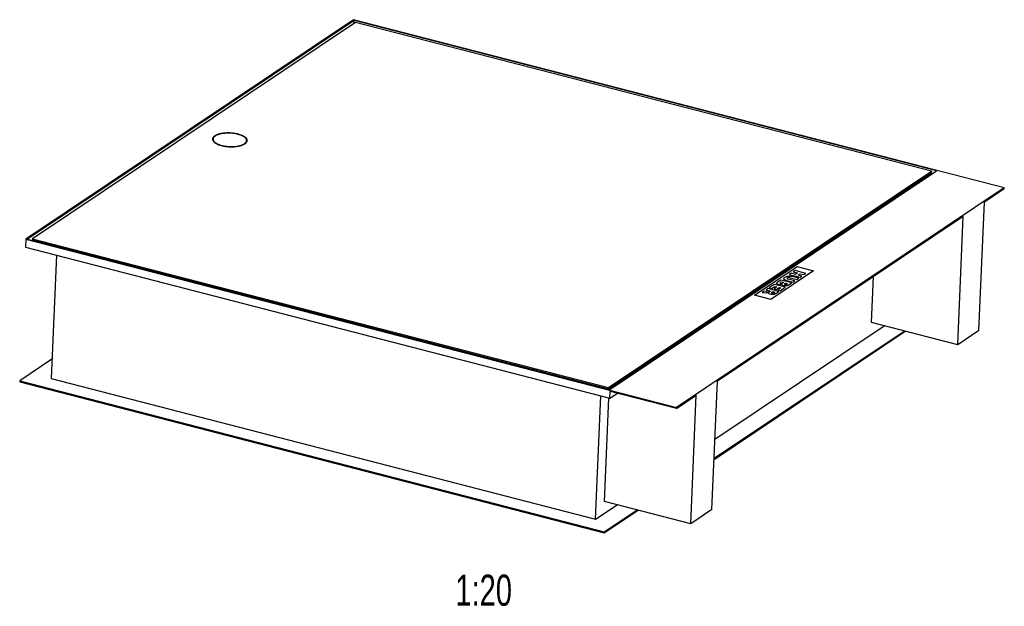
# Model space of a CAD drawing. Header units: millimetres. Extents: x 0 to 8400, y 0 to 5940.
# Tile 3 of 5: x 4956 to 6538, y 2203 to 3146. Entities that reach past the tile are written whole.
import ezdxf

# ---------------------------------------------------------------- set-up
doc = ezdxf.new("R2010")
doc.units = ezdxf.units.MM
doc.header["$LTSCALE"] = 462
doc.layers.get('0').update_dxf_attribs({"linetype": 'CONTINUOUS'})
for name, color, linetype in [('_ACHSEN', 7, 'CONTINUOUS'), ('_KURVEN', 7, 'CONTINUOUS'), ('_ZEICHNUNGSELEM', 7, 'CONTINUOUS')]:
    doc.layers.add(name, color=color, linetype=linetype)
doc.styles.get("Standard").update_dxf_attribs({"font": 'txt', "width": 0.7})

msp = doc.modelspace()

# ---------------------------------------------------------------- linework, layer by layer
at = {"color": 7, "linetype": 'CONTINUOUS'}
for p, q in [((5492.36, 3146.3), (4965.42, 2793.28)), ((5493.12, 3145.2), (4968.14, 2793.49)), ((5495.42, 3141.88), (4976.31, 2794.1)), ((6538.16, 2876.06), (5492.36, 3146.3)), ((5492.91, 3140.2), (5493.12, 3145.2)), ((6429.11, 2903.33), (5493.12, 3145.2)), ((6420.95, 2902.71), (5495.42, 3141.88)), ((5266.33, 2952.45), (5266.41, 2954.29)), ((5320.28, 2950.13), (5320.36, 2951.97)), ((5901.76, 2553.1), (6420.87, 2900.88)), ((5901.84, 2554.93), (6420.95, 2902.71)), ((5904.13, 2551.62), (6429.11, 2903.33)), ((6417.12, 2895.29), (6413.81, 2896.15)), ((6420.95, 2902.71), (6420.87, 2900.88)), ((6538.16, 2876.06), (6011.22, 2523.04)), ((6538.08, 2874.22), (6506.31, 2852.94)), ((6538.08, 2874.22), (6538.16, 2876.06)), ((6497.43, 2646.47), (6506.31, 2852.94)), ((6472.09, 2830.01), (6077.13, 2565.41)), ((6463.22, 2623.55), (6472.09, 2830.01)), ((4965.42, 2793.28), (4964.87, 2780.44)), ((4965.42, 2793.28), (6011.22, 2523.04)), ((4968.14, 2793.49), (5904.13, 2551.62)), ((4976.31, 2794.1), (4976.23, 2792.27)), ((4976.23, 2792.27), (5901.76, 2553.1)), ((4976.31, 2794.1), (5901.84, 2554.93)), ((4980.6, 2791.14), (4979.66, 2790.51)), ((4964.87, 2780.44), (5904.35, 2537.67)), ((5014.49, 2767.61), (5005.97, 2569.49)), ((6324.65, 2659.35), (6327.83, 2733.37)), ((6463.22, 2623.55), (6324.65, 2659.35)), ((6071.72, 2439.47), (6378.97, 2645.32)), ((6071.8, 2441.31), (6377.05, 2645.81)), ((6073.12, 2472.13), (6344.81, 2654.15)), ((6497.43, 2646.47), (6463.22, 2623.55)), ((5007.3, 2600.32), (4955.64, 2565.71)), ((4955.64, 2565.71), (4955.56, 2563.88)), ((4955.56, 2563.88), (5895.04, 2321.11)), ((4955.64, 2565.71), (5895.12, 2322.94)), ((5005.97, 2569.49), (5880.96, 2343.39)), ((6068.26, 2358.95), (6077.13, 2565.41)), ((5901.84, 2554.93), (5901.76, 2553.1)), ((5904.35, 2537.67), (5904.82, 2548.68)), ((6011.14, 2521.2), (5904.82, 2548.68)), ((5880.96, 2343.39), (5889.47, 2541.51)), ((5895.47, 2371.83), (5902.62, 2538.11)), ((5904.35, 2537.67), (5916.34, 2545.7)), ((6011.14, 2521.2), (6042.92, 2542.49)), ((6034.04, 2336.02), (6042.92, 2542.49)), ((6011.14, 2521.2), (6011.22, 2523.04)), ((5880.96, 2343.39), (5915.63, 2366.62)), ((5895.12, 2322.94), (5947.88, 2358.29)), ((6034.04, 2336.02), (5895.47, 2371.83)), ((6068.26, 2358.95), (6034.04, 2336.02)), ((5895.04, 2321.11), (5949.8, 2357.79)), ((5895.12, 2322.94), (5895.04, 2321.11))]:
    msp.add_line(p, q, dxfattribs=at)
for points, knots in [([(5320.36, 2951.97), (5320.38, 2952.57), (5320.15, 2953.86), (5319.03, 2955.66), (5317.25, 2957.34), (5314.85, 2958.9), (5311.88, 2960.3), (5307.07, 2961.98), (5300.25, 2963.4), (5291.65, 2964.04), (5283.24, 2963.59), (5276.78, 2962.31), (5272.45, 2960.71), (5270.64, 2959.74), (5269.85, 2959.21)], [0, 0, 0, 0, 0.032266, 0.0687481, 0.1120977, 0.1633455, 0.2224327, 0.288616, 0.437095, 0.5963488, 0.7518959, 0.8898749, 0.9488602, 1, 1, 1, 1]), ([(5266.41, 2954.29), (5266.38, 2953.69), (5266.61, 2952.39), (5267.73, 2950.59), (5269.51, 2948.91), (5271.91, 2947.35), (5274.89, 2945.95), (5279.69, 2944.27), (5286.51, 2942.85), (5295.11, 2942.21), (5303.53, 2942.66), (5309.99, 2943.94), (5314.31, 2945.55), (5316.12, 2946.52), (5316.91, 2947.05)], [0, 0, 0, 0, 0.032266, 0.0687481, 0.1120977, 0.1633455, 0.2224327, 0.288616, 0.437095, 0.5963488, 0.7518959, 0.8898749, 0.9488602, 1, 1, 1, 1]), ([(5269.85, 2959.21), (5269.34, 2958.87), (5268.42, 2958.16), (5267.32, 2956.95), (5266.62, 2955.65), (5266.43, 2954.73), (5266.41, 2954.29)], [0, 0, 0, 0, 0.2957975, 0.5552779, 0.7858516, 1, 1, 1, 1]), ([(5316.91, 2947.05), (5317.42, 2947.39), (5318.34, 2948.09), (5319.44, 2949.31), (5320.15, 2950.6), (5320.34, 2951.52), (5320.36, 2951.97)], [0, 0, 0, 0, 0.2957975, 0.5552779, 0.7858516, 1, 1, 1, 1])]:
    msp.add_open_spline(points, degree=3, knots=knots, dxfattribs=at)
at = {"layer": '_ACHSEN', "color": 7, "linetype": 'CONTINUOUS'}
for points, knots in [([(5307.07, 2962.3), (5304.87, 2962.86), (5300.28, 2963.74), (5293.25, 2964.33), (5286.24, 2964.22), (5279.68, 2963.42), (5274, 2961.98), (5270.04, 2960.23), (5267.68, 2958.52), (5266.44, 2957.21), (5265.64, 2955.81), (5265.43, 2954.81), (5265.41, 2954.33)], [0, 0, 0, 0, 0.149743, 0.3074875, 0.4644732, 0.6120156, 0.7424213, 0.8501086, 0.8948338, 0.9338399, 0.9682411, 1, 1, 1, 1]), ([(5321.36, 2951.93), (5321.38, 2952.43), (5321.23, 2953.49), (5320.49, 2955.02), (5319.27, 2956.48), (5316.88, 2958.46), (5312.78, 2960.58), (5309.11, 2961.77), (5307.07, 2962.3)], [0, 0, 0, 0, 0.0804222, 0.1680738, 0.2682008, 0.3836431, 0.6625976, 1, 1, 1, 1]), ([(5265.41, 2954.33), (5265.39, 2953.83), (5265.53, 2952.76), (5266.27, 2951.24), (5267.49, 2949.77), (5269.88, 2947.8), (5273.98, 2945.67), (5277.65, 2944.49), (5279.69, 2943.96)], [0, 0, 0, 0, 0.0804222, 0.1680738, 0.2682008, 0.3836431, 0.6625976, 1, 1, 1, 1]), ([(5266.7, 2955.69), (5266.55, 2955.52), (5266.02, 2954.83), (5265.62, 2954.03), (5265.47, 2953.41)], [0, 0, 0, 0, 0.2687678, 1, 1, 1, 1]), ([(5266.7, 2955.69), (5266.55, 2955.52), (5266.02, 2954.83), (5265.62, 2954.03), (5265.47, 2953.41)], [0, 0, 0, 0, 0.2687678, 1, 1, 1, 1]), ([(5266.33, 2952.45), (5266.32, 2952.33), (5266.32, 2951.85), (5266.4, 2951.37), (5266.5, 2951.03)], [0, 0, 0, 0, 0.2468025, 1, 1, 1, 1]), ([(5279.69, 2943.96), (5281.89, 2943.39), (5286.48, 2942.52), (5293.51, 2941.92), (5300.53, 2942.03), (5307.08, 2942.83), (5312.76, 2944.27), (5316.72, 2946.02), (5319.08, 2947.74), (5320.32, 2949.04), (5321.12, 2950.44), (5321.33, 2951.44), (5321.36, 2951.93)], [0, 0, 0, 0, 0.149743, 0.3074875, 0.4644732, 0.6120156, 0.7424213, 0.8501086, 0.8948338, 0.9338399, 0.9682411, 1, 1, 1, 1]), ([(5319.98, 2948.73), (5320.02, 2948.84), (5320.18, 2949.3), (5320.26, 2949.78), (5320.28, 2950.13)], [0, 0, 0, 0, 0.2554296, 1, 1, 1, 1]), ([(5321.22, 2951), (5321.19, 2951.2), (5320.99, 2952.06), (5320.57, 2952.85), (5320.18, 2953.39)], [0, 0, 0, 0, 0.2353439, 1, 1, 1, 1])]:
    msp.add_open_spline(points, degree=3, knots=knots, dxfattribs=at)
at = {"layer": '_KURVEN', "color": 4, "linetype": 'CONTINUOUS'}
for p, q in [((6136.76, 2703.42), (6205.2, 2749.27)), ((6231.34, 2742.51), (6162.91, 2696.67)), ((6195.46, 2738.7), (6192.42, 2736.67)), ((6202.51, 2736.88), (6195.46, 2738.7)), ((6201.78, 2742.94), (6198.76, 2740.91)), ((6198.76, 2740.91), (6205.81, 2739.09)), ((6219.21, 2738.43), (6201.78, 2742.94)), ((6205.81, 2739.09), (6202.51, 2736.88)), ((6205.2, 2749.27), (6231.34, 2742.51)), ((6206.79, 2735.77), (6210.09, 2737.98)), ((6210.09, 2737.98), (6216.19, 2736.41)), ((6216.19, 2736.41), (6219.21, 2738.43)), ((6179.03, 2727.7), (6173.82, 2724.2)), ((6178.19, 2723.65), (6179.73, 2724.69)), ((6196.46, 2723.19), (6179.03, 2727.7)), ((6179.73, 2724.69), (6183.26, 2723.77)), ((6183.26, 2723.77), (6181.73, 2722.75)), ((6185.27, 2722.04), (6186.58, 2722.92)), ((6186.58, 2722.92), (6189.88, 2722.06)), ((6188.08, 2727.22), (6198.47, 2724.54)), ((6189.88, 2722.06), (6188.55, 2721.17)), ((6190.81, 2719.4), (6196.46, 2723.19)), ((6201.48, 2726.56), (6190.84, 2729.31)), ((6192.42, 2736.67), (6209.85, 2732.16)), ((6194.18, 2731.54), (6204.83, 2728.79)), ((6207.84, 2730.81), (6197.45, 2733.5)), ((6198.47, 2724.54), (6201.48, 2726.56)), ((6204.83, 2728.79), (6207.84, 2730.81)), ((6212.89, 2734.2), (6206.79, 2735.77)), ((6209.85, 2732.16), (6212.89, 2734.2)), ((6152.31, 2709.79), (6148.9, 2707.51)), ((6148.9, 2707.51), (6155.41, 2707.19)), ((6159.25, 2709.5), (6152.31, 2709.79)), ((6158.51, 2713.95), (6155.48, 2711.92)), ((6155.48, 2711.92), (6162.55, 2710.09)), ((6175.94, 2709.45), (6158.51, 2713.95)), ((6168.42, 2720.59), (6160.18, 2715.07)), ((6160.18, 2715.07), (6164.13, 2714.05)), ((6162.55, 2710.09), (6162.29, 2709.91)), ((6164.13, 2714.05), (6169.34, 2717.54)), ((6164.57, 2708.38), (6165.85, 2709.24)), ((6165.85, 2709.24), (6169.39, 2708.32)), ((6169.39, 2708.32), (6168.06, 2707.43)), ((6172.78, 2716.65), (6168.08, 2713.5)), ((6168.08, 2713.5), (6171.63, 2712.58)), ((6185.85, 2716.08), (6168.42, 2720.59)), ((6169.34, 2717.54), (6172.78, 2716.65)), ((6170.91, 2706.07), (6175.94, 2709.45)), ((6171.63, 2712.58), (6176.33, 2715.73)), ((6179.1, 2715.02), (6174.04, 2711.62)), ((6174.04, 2711.62), (6177.76, 2710.66)), ((6176.33, 2715.73), (6179.1, 2715.02)), ((6177.76, 2710.66), (6185.85, 2716.08)), ((6162.91, 2696.67), (6136.76, 2703.42))]:
    msp.add_line(p, q, dxfattribs=at)
for points in [[(6172.12, 2722.32), (6172.12, 2722.56), (6172.31, 2722.86), (6172.7, 2723.23)], [(6172.87, 2721.23), (6172.39, 2721.58), (6172.14, 2721.94), (6172.12, 2722.32)], [(6172.7, 2723.23), (6173.22, 2723.73), (6173.6, 2724.06), (6173.82, 2724.2)], [(6178.19, 2723.65), (6177.67, 2723.31), (6177.46, 2723.02), (6177.58, 2722.79)], [(6177.58, 2722.79), (6177.7, 2722.56), (6178.03, 2722.38), (6178.59, 2722.23)], [(6178.59, 2722.23), (6179.1, 2722.1), (6179.62, 2722.07), (6180.15, 2722.13)], [(6180.15, 2722.13), (6180.67, 2722.19), (6181.2, 2722.39), (6181.73, 2722.75)], [(6183.88, 2729.35), (6183.58, 2729.78), (6183.51, 2730.17), (6183.65, 2730.53)], [(6183.65, 2730.53), (6183.86, 2731.02), (6184.36, 2731.54), (6185.18, 2732.09)], [(6185.44, 2728.16), (6184.7, 2728.52), (6184.19, 2728.91), (6183.88, 2729.35)], [(6185.18, 2732.09), (6185.66, 2732.42), (6186.24, 2732.75), (6186.92, 2733.09)], [(6188.08, 2727.22), (6187.04, 2727.49), (6186.18, 2727.8), (6185.44, 2728.16)], [(6186.92, 2733.09), (6187.6, 2733.44), (6188.3, 2733.7), (6189.03, 2733.86)], [(6189.49, 2731.2), (6188.97, 2730.86), (6188.83, 2730.51), (6189.06, 2730.18)], [(6189.03, 2733.86), (6189.77, 2734.02), (6190.61, 2734.12), (6191.57, 2734.16)], [(6189.06, 2730.18), (6189.28, 2729.85), (6189.88, 2729.56), (6190.84, 2729.31)], [(6191.52, 2731.82), (6190.69, 2731.77), (6190.02, 2731.56), (6189.49, 2731.2)], [(6194.18, 2731.54), (6193.23, 2731.79), (6192.35, 2731.88), (6191.52, 2731.82)], [(6191.57, 2734.16), (6192.54, 2734.21), (6193.42, 2734.18), (6194.22, 2734.07)], [(6194.22, 2734.07), (6195.52, 2733.91), (6196.59, 2733.72), (6197.45, 2733.5)], [(6156.91, 2707.19), (6156.24, 2707.17), (6155.74, 2707.17), (6155.41, 2707.19)], [(6158.31, 2707.28), (6158.05, 2707.24), (6157.6, 2707.21), (6156.91, 2707.19)], [(6159.75, 2707.64), (6159.17, 2707.45), (6158.68, 2707.33), (6158.31, 2707.28)], [(6159.25, 2709.5), (6160.15, 2709.46), (6160.77, 2709.47), (6161.14, 2709.52)], [(6159.37, 2706.75), (6159.35, 2706.99), (6159.48, 2707.29), (6159.75, 2707.64)], [(6160.12, 2705.67), (6159.65, 2706), (6159.4, 2706.37), (6159.37, 2706.75)], [(6161.14, 2709.52), (6161.62, 2709.6), (6162.01, 2709.73), (6162.29, 2709.91)], [(6164, 2707.79), (6163.88, 2707.63), (6163.9, 2707.48), (6164.07, 2707.32)], [(6164.57, 2708.38), (6164.44, 2708.3), (6164.24, 2708.1), (6164, 2707.79)], [(6164.07, 2707.32), (6164.23, 2707.16), (6164.51, 2707.03), (6164.89, 2706.93)], [(6164.89, 2706.93), (6165.45, 2706.78), (6165.98, 2706.74), (6166.48, 2706.8)], [(6166.48, 2706.8), (6166.98, 2706.85), (6167.52, 2707.07), (6168.06, 2707.43)], [(6174.96, 2720.36), (6174.05, 2720.6), (6173.35, 2720.89), (6172.87, 2721.23)], [(6178.21, 2719.98), (6177.14, 2719.95), (6176.06, 2720.08), (6174.96, 2720.36)], [(6181.32, 2720.62), (6180.31, 2720.23), (6179.28, 2720.02), (6178.21, 2719.98)], [(6181.43, 2719.61), (6181.17, 2719.9), (6181.14, 2720.24), (6181.32, 2720.62)], [(6183.54, 2718.56), (6182.51, 2718.83), (6181.81, 2719.18), (6181.43, 2719.61)], [(6187.39, 2718.27), (6186.05, 2718.15), (6184.77, 2718.25), (6183.54, 2718.56)], [(6185.27, 2722.04), (6184.8, 2721.72), (6184.61, 2721.47), (6184.71, 2721.27)], [(6184.71, 2721.27), (6184.81, 2721.07), (6185.15, 2720.9), (6185.69, 2720.76)], [(6185.69, 2720.76), (6186.19, 2720.63), (6186.69, 2720.59), (6187.16, 2720.64)], [(6187.16, 2720.64), (6187.63, 2720.69), (6188.1, 2720.87), (6188.55, 2721.17)], [(6190.81, 2719.4), (6189.87, 2718.77), (6188.73, 2718.4), (6187.39, 2718.27)], [(6162.28, 2704.79), (6161.31, 2705.04), (6160.6, 2705.33), (6160.12, 2705.67)], [(6165.55, 2704.36), (6164.48, 2704.36), (6163.39, 2704.5), (6162.28, 2704.79)], [(6168.34, 2704.75), (6167.56, 2704.49), (6166.63, 2704.37), (6165.55, 2704.36)], [(6170.91, 2706.07), (6169.98, 2705.45), (6169.12, 2705.01), (6168.34, 2704.75)]]:
    msp.add_open_spline(points, degree=3, dxfattribs=at)

# ---------------------------------------------------------------- texts
at = {"layer": '_ZEICHNUNGSELEM', "color": 2, "linetype": 'CONTINUOUS', "insert": (5746.86, 2254.11), "char_height": 50, "width": 187.5, "attachment_point": 3, "line_spacing_factor": 0.9}
msp.add_mtext('1:20', dxfattribs=at)

doc.saveas('drawing.dxf')
